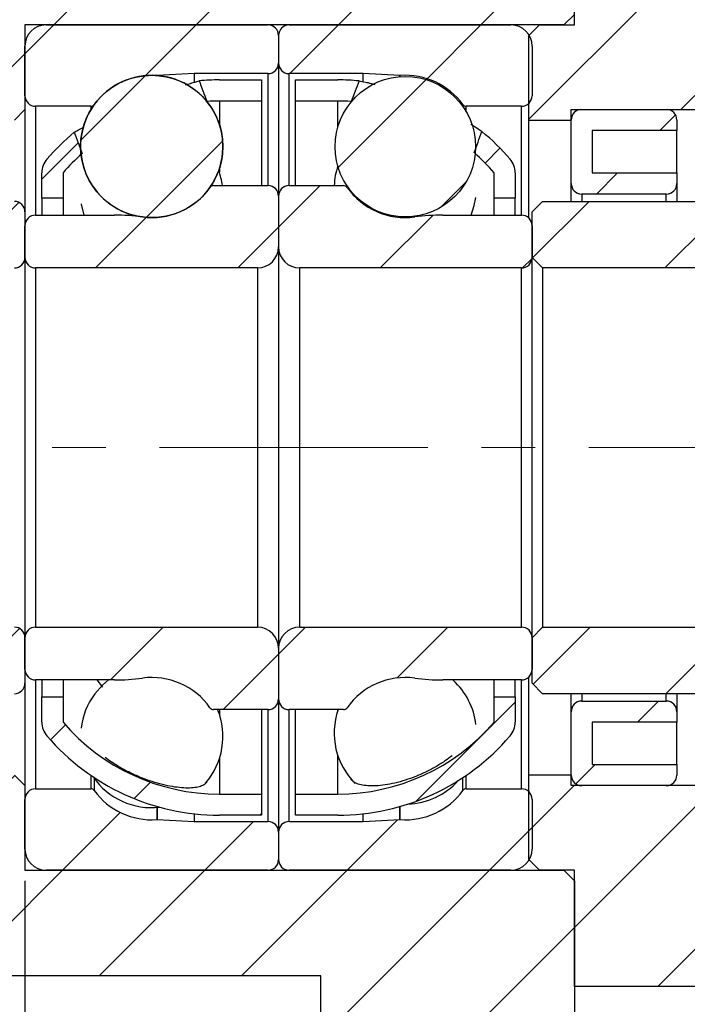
# Model space of a CAD drawing. Header units: millimetres. Extents: x 34 to 537, y 56 to 296.
# Tile 3 of 9: x 78 to 110, y 107 to 154. Entities that reach past the tile are written whole.
import ezdxf

# ---------------------------------------------------------------- set-up
doc = ezdxf.new("R2010")
doc.units = ezdxf.units.MM
doc.header["$LTSCALE"] = 1.5
doc.linetypes.add('CENTERX2', pattern=[20.319999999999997, 12.7, -2.54, 2.54, -2.54])
doc.layers.add('FORMAT', color=7, linetype='Continuous')
doc.styles.add('SLDTEXTSTYLE0', font='GOTHIC.TTF', dxfattribs={"width": 0.913})
doc.dimstyles.new('SLDDIMSTYLE1', dxfattribs={"dimtxt": 5.25, "dimasz": 3.75, "dimexe": 0, "dimexo": 0.0625, "dimgap": 1.3125, "dimtad": 1, "dimrnd": 1e-09, "dimzin": 12, "dimdsep": 46, "dimtxsty": 'SLDTEXTSTYLE0', "dimsah": 1, "dimcen": 0.09, "dimadec": 0, "dimazin": 3, "dimtfac": 1, "dimtofl": 0, "dimtmove": 0, "dimatfit": 3, "dimfxl": 1, "dimfrac": 2, "dimtolj": 1, "dimtzin": 12, "dimarcsym": 0})
doc.dimstyles.new('SLDDIMSTYLE2', dxfattribs={"dimtxt": 5.25, "dimasz": 3.75, "dimexe": 0, "dimexo": 0.0625, "dimgap": 1.3125, "dimtad": 1, "dimrnd": 1e-09, "dimzin": 12, "dimdsep": 46, "dimtxsty": 'SLDTEXTSTYLE0', "dimsah": 1, "dimcen": 0.09, "dimadec": 0, "dimazin": 3, "dimtfac": 1, "dimtmove": 0, "dimatfit": 0, "dimfxl": 1, "dimfrac": 2, "dimtolj": 1, "dimtzin": 12, "dimarcsym": 0})
pattern_1 = [(45, (0, 0), (-3.367596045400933, 3.367596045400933), [])]

# ---------------------------------------------------------------- blocks, each defined once
blk = doc.blocks.new('_D_5')
at = {"layer": 'FORMAT', "color": 7}
for p, q in [((114.3565610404, 173.311059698), (114.3565610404, 193.35935886)), ((125.3565610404, 149.311059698), (125.3565610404, 193.35935886)), ((114.3565610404, 191.85935886), (106.1065610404, 191.85935886)), ((114.3565610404, 191.85935886), (125.3565610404, 191.85935886)), ((125.3565610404, 191.85935886), (133.6065610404, 191.85935886))]:
    blk.add_line(p, q, dxfattribs=at)
for centre, radius, start, end in [((124.660155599, 196.0265463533), 9.3181145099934, 153.4349488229, 206.5650511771), ((115.7497392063, 196.0265463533), 9.318114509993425, 333.4349488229, 26.5650511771)]:
    blk.add_arc(centre, radius, start, end, dxfattribs=at)
for points in [[(114.3565610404, 191.85935886), (110.6065610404, 192.23435886), (110.6065610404, 191.48435886)], [(125.3565610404, 191.85935886), (129.1065610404, 191.48435886), (129.1065610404, 192.23435886)]]:
    blk.add_solid(points, dxfattribs=at)
at = {"layer": 'FORMAT', "color": 7, "insert": (116.3257806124, 198.5654132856), "char_height": 5.25, "attachment_point": 1, "style": 'SLDTEXTSTYLE0'}
blk.add_mtext('11', dxfattribs=at)
blk = doc.blocks.new('_D_9')
at = {"layer": 'FORMAT', "color": 7}
for p, q in [((125.3565610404, 118.311059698), (125.3565610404, 82.1637122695)), ((78.3565610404, 113.311059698), (78.3565610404, 82.1637122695)), ((125.3565610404, 83.6637122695), (78.3565610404, 83.6637122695))]:
    blk.add_line(p, q, dxfattribs=at)
for points in [[(78.3565610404, 83.6637122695), (82.1065610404, 83.2887122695), (82.1065610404, 84.0387122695)], [(125.3565610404, 83.6637122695), (121.6065610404, 84.0387122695), (121.6065610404, 83.2887122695)]]:
    blk.add_solid(points, dxfattribs=at)
at = {"layer": 'FORMAT', "color": 7, "insert": (97.3869189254, 90.3697666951), "char_height": 5.25, "attachment_point": 1, "style": 'SLDTEXTSTYLE0'}
blk.add_mtext('47', dxfattribs=at)
blk = doc.blocks.new('_D_10')
at = {"layer": 'FORMAT', "color": 7}
for p, q in [((78.3565610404, 112.311059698), (78.3565610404, 82.1637122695)), ((69.3565610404, 107.811059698), (69.3565610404, 82.1637122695)), ((69.3565610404, 83.6637122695), (61.1065610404, 83.6637122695)), ((78.3565610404, 83.6637122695), (69.3565610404, 83.6637122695)), ((78.3565610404, 83.6637122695), (86.6065610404, 83.6637122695))]:
    blk.add_line(p, q, dxfattribs=at)
for points in [[(69.3565610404, 83.6637122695), (65.6065610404, 84.0387122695), (65.6065610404, 83.2887122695)], [(78.3565610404, 83.6637122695), (82.1065610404, 83.2887122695), (82.1065610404, 84.0387122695)]]:
    blk.add_solid(points, dxfattribs=at)
at = {"layer": 'FORMAT', "color": 7, "insert": (71.5018400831, 90.3697666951), "char_height": 5.25, "attachment_point": 1, "style": 'SLDTEXTSTYLE0'}
blk.add_mtext('9', dxfattribs=at)

msp = doc.modelspace()

# ---------------------------------------------------------------- hatches: boundary and pattern name
at = {"linetype": 'Continuous', "lineweight": 18}
h = msp.add_hatch(dxfattribs=at)
h.set_pattern_fill('ANSI31', scale=1.5, style=0)
h.set_pattern_definition(pattern_1)
h.paths.add_polyline_path([(69.3565610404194, 150.8110596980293), (70.35656104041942, 149.8110596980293), (76.3565610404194, 149.8110596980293), (76.3565610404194, 149.3110596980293), (77.85656104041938, 149.3110596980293), (78.3565610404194, 149.8110596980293), (78.3565610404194, 153.8110596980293), (103.8565610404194, 153.8110596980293), (104.3565610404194, 154.3110596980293), (104.3565610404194, 161.0110596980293), (103.8565610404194, 161.5110596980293), (92.8565610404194, 161.5110596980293), (92.3565610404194, 161.0110596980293), (92.3565610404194, 158.8110596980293), (69.85656104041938, 158.8110596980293), (69.3565610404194, 158.3110596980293)], flags=0)
h = msp.add_hatch(dxfattribs=at)
h.set_pattern_fill('ANSI31', scale=1.5, style=0)
h.set_pattern_definition(pattern_1)
h.paths.add_polyline_path([(104.3565610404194, 159.3110596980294), (104.3565610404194, 153.8110596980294), (102.7065610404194, 153.8110596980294), (102.2065610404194, 153.3110596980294), (102.2065610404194, 149.3110596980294), (104.2065610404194, 149.3110596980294), (104.2065610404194, 149.8110596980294), (114.3565610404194, 149.8110596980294), (114.3565610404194, 159.3110596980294)], flags=0)
h = msp.add_hatch(dxfattribs=at)
h.set_pattern_fill('ANSI31', scale=1.5, style=0)
h.set_pattern_definition(pattern_1)
edge = h.paths.add_edge_path(flags=0)
edge.add_arc((89.8565610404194, 153.3110596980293), 0.5000000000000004, 0, 89.99999999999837)
edge.add_line((89.85656104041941, 153.8110596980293), (79.3565610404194, 153.8110596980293))
edge.add_arc((79.35656104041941, 152.8110596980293), 0.9999999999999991, 90.00000000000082, 180)
edge.add_line((78.3565610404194, 152.8110596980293), (78.3565610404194, 150.4610596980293))
edge.add_arc((78.8565610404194, 150.4610596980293), 0.5000000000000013, 180, 270.0000000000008)
edge.add_line((78.8565610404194, 149.9610596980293), (81.47263034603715, 149.9610596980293))
edge.add_arc((81.47263034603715, 150.1610596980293), 0.2000000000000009, 270.0000000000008, 323.9389098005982)
edge.add_arc((84.3565610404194, 148.0610596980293), 3.367499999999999, 85.95947261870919, 143.938909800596, ccw=False)
edge.add_arc((84.60793447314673, 151.6196925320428), 0.2000000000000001, 265.9594726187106, 272.9999999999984)
edge.add_line((84.61840166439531, 151.4199666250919), (86.35656104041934, 151.5110596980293))
edge.add_line((86.35656104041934, 151.5110596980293), (89.85656104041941, 151.5110596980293))
edge.add_arc((89.8565610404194, 152.0110596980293), 0.5000000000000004, 270.0000000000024, 360.0000000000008)
edge.add_line((90.3565610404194, 152.0110596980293), (90.3565610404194, 153.3110596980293))
h = msp.add_hatch(dxfattribs=at)
h.set_pattern_fill('ANSI31', scale=1.5, style=0)
h.set_pattern_definition(pattern_1)
edge = h.paths.add_edge_path(flags=0)
edge.add_arc((90.8565610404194, 153.3110596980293), 0.5000000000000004, 90.00000000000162, 180)
edge.add_line((90.3565610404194, 153.3110596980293), (90.3565610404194, 152.0110596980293))
edge.add_arc((90.8565610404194, 152.0110596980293), 0.5000000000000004, 180, 269.9999999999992)
edge.add_line((90.85656104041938, 151.5110596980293), (94.35656104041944, 151.5110596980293))
edge.add_line((94.35656104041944, 151.5110596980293), (96.09472041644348, 151.4199666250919))
edge.add_arc((96.10518760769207, 151.6196925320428), 0.2000000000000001, 266.9999999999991, 274.0405273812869)
edge.add_arc((96.35656104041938, 148.0610596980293), 3.367499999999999, 36.061090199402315, 94.04052738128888, ccw=False)
edge.add_arc((99.24049173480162, 150.1610596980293), 0.2000000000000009, 216.0610901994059, 270.0000000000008)
edge.add_line((99.24049173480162, 149.9610596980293), (101.8565610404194, 149.9610596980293))
edge.add_arc((101.8565610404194, 150.4610596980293), 0.5000000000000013, 270.0000000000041, 360.0000000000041)
edge.add_line((102.3565610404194, 150.4610596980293), (102.3565610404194, 152.8110596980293))
edge.add_arc((101.3565610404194, 152.8110596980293), 0.9999999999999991, 0, 90)
edge.add_line((101.3565610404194, 153.8110596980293), (90.85656104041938, 153.8110596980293))
h = msp.add_hatch(dxfattribs=at)
h.set_pattern_fill('ANSI31', scale=1.5, style=0)
h.set_pattern_definition(pattern_1)
edge = h.paths.add_edge_path(flags=0)
edge.add_line((87.5565610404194, 150.2110596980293), (89.55656104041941, 150.2110596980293))
edge.add_line((89.55656104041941, 150.2110596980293), (89.5565610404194, 151.2110596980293))
edge.add_line((89.5565610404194, 151.2110596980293), (87.5565610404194, 151.2110596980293))
edge.add_arc((87.5565610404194, 140.4581185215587), 10.7529411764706, 90, 95.04630767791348)
edge.add_ellipse((89.68441772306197, 133.8110596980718), major_axis=(-1399.395198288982, 3742.851107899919), ratio=0.0008008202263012, start_angle=348.8890236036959, end_angle=349.5414577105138, ccw=False)
edge.add_arc((87.5565610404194, 140.4581185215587), 9.7529411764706, 89.9999999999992, 93.41555867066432, ccw=False)
h = msp.add_hatch(dxfattribs=at)
h.set_pattern_fill('ANSI31', scale=1.5, style=0)
h.set_pattern_definition(pattern_1)
edge = h.paths.add_edge_path(flags=0)
edge.add_arc((84.35656104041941, 148.061054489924), 3.367477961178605, 0, 360)
h = msp.add_hatch(dxfattribs=at)
h.set_pattern_fill('ANSI31', scale=1.5, style=0)
h.set_pattern_definition(pattern_1)
edge = h.paths.add_edge_path(flags=0)
edge.add_line((91.15656104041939, 150.2110596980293), (93.15656104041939, 150.2110596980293))
edge.add_arc((93.15656104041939, 140.4581185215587), 9.7529411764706, 86.23655252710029, 89.9999999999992, ccw=False)
edge.add_ellipse((91.0287043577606, 133.8110596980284), major_axis=(31.58271574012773, 84.41110009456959), ratio=0.0355058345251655, start_angle=10.257479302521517, end_angle=10.921275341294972, ccw=False)
edge.add_arc((93.15656104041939, 140.4581185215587), 10.7529411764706, 84.60056115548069, 90)
edge.add_line((93.15656104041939, 151.2110596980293), (91.15656104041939, 151.2110596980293))
edge.add_line((91.15656104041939, 151.2110596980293), (91.15656104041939, 150.2110596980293))
h = msp.add_hatch(dxfattribs=at)
h.set_pattern_fill('ANSI31', scale=1.5, style=0)
h.set_pattern_definition(pattern_1)
edge = h.paths.add_edge_path(flags=0)
edge.add_arc((96.35656104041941, 148.0508181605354), 3.323894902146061, 0, 360)
h = msp.add_hatch(dxfattribs=at)
h.set_pattern_fill('ANSI31', scale=1.5, style=0)
h.set_pattern_definition(pattern_1)
edge = h.paths.add_edge_path(flags=0)
edge.add_arc((87.5565610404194, 140.4581185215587), 10.7529411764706, 129.6911636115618, 139.3537263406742)
edge.add_arc((80.1565610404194, 146.8110596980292), 1.000000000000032, 139.3537263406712, 180)
edge.add_line((79.15656104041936, 146.8110596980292), (79.1565610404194, 145.6110596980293))
edge.add_line((79.1565610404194, 145.6110596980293), (80.1565610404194, 145.6110596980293))
edge.add_line((80.1565610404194, 145.6110596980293), (80.1565610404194, 146.8110596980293))
edge.add_arc((87.5565610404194, 140.4581185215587), 9.7529411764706, 131.7492694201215, 139.3537263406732, ccw=False)
edge.add_ellipse((89.68441772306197, 133.8110596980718), major_axis=(-1399.395198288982, 3742.851107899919), ratio=0.0008008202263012, start_angle=10.583192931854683, end_angle=11.2678735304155, ccw=False)
h = msp.add_hatch(dxfattribs=at)
h.set_pattern_fill('ANSI31', scale=1.5, style=0)
h.set_pattern_definition(pattern_1)
edge = h.paths.add_edge_path(flags=0)
edge.add_line((109.2065610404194, 146.8110596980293), (105.2065610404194, 146.8110596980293))
edge.add_line((105.2065610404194, 146.8110596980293), (105.2065610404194, 148.8110596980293))
edge.add_line((105.2065610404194, 148.8110596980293), (109.2065610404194, 148.8110596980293))
edge.add_line((109.2065610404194, 148.8110596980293), (109.2065610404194, 149.3110596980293))
edge.add_arc((108.7065610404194, 149.3110596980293), 0.5, 0, 90)
edge.add_line((108.7065610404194, 149.8110596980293), (104.7065610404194, 149.8110596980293))
edge.add_arc((104.7065610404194, 149.3110596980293), 0.5, 90, 180)
edge.add_line((104.2065610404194, 149.3110596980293), (104.2065610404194, 146.3110596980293))
edge.add_arc((104.7065610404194, 146.3110596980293), 0.5, 180, 270.0000000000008)
edge.add_line((104.7065610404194, 145.8110596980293), (108.7065610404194, 145.8110596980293))
edge.add_arc((108.7065610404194, 146.3110596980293), 0.5, 270.0000000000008, 360.0000000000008)
edge.add_line((109.2065610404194, 146.3110596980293), (109.2065610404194, 146.8110596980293))
h = msp.add_hatch(dxfattribs=at)
h.set_pattern_fill('ANSI31', scale=1.5, style=0)
h.set_pattern_definition(pattern_1)
edge = h.paths.add_edge_path(flags=0)
edge.add_arc((93.15656104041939, 140.4581185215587), 10.7529411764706, 40.64627365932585, 50.61531309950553)
edge.add_ellipse((91.0287043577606, 133.8110596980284), major_axis=(31.58271574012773, 84.41110009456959), ratio=0.0355058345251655, start_angle=348.9211560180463, end_angle=349.61731675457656, ccw=False)
edge.add_arc((93.15656104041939, 140.4581185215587), 9.7529411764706, 40.646273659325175, 48.55001176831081, ccw=False)
edge.add_line((100.5565610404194, 146.8110596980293), (100.5565610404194, 145.6110596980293))
edge.add_line((100.5565610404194, 145.6110596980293), (101.5565610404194, 145.6110596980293))
edge.add_line((101.5565610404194, 145.6110596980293), (101.5565610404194, 146.8110596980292))
edge.add_arc((100.5565610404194, 146.8110596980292), 1.000000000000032, 0, 40.64627365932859)
h = msp.add_hatch(dxfattribs=at)
h.set_pattern_fill('ANSI31', scale=1.5, style=0)
h.set_pattern_definition(pattern_1)
edge = h.paths.add_edge_path(flags=0)
edge.add_arc((78.8565610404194, 142.8110596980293), 0.5, 180, 270.0000000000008)
edge.add_line((78.8565610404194, 142.3110596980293), (89.3565610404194, 142.3110596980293))
edge.add_arc((89.35656104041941, 143.3110596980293), 1.000000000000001, 270, 360.0000000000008)
edge.add_line((90.3565610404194, 143.3110596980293), (90.3565610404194, 145.7110596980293))
edge.add_arc((89.8565610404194, 145.7110596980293), 0.5000000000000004, 0, 90)
edge.add_line((89.8565610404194, 146.2110596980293), (87.27624531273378, 146.2110596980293))
edge.add_arc((87.27624531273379, 146.0110596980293), 0.2000000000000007, 90.00000000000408, 144.9261283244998)
edge.add_arc((84.3565610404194, 148.0610596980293), 3.367500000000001, 262.3976107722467, 324.9261283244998, ccw=False)
edge.add_arc((82.58807121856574, 134.8110596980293), 9.999999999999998, 82.39761077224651, 90)
edge.add_line((82.58807121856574, 144.8110596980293), (78.8565610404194, 144.8110596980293))
edge.add_arc((78.85656104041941, 144.3110596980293), 0.5000000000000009, 90.00000000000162, 180)
edge.add_line((78.35656104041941, 144.3110596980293), (78.3565610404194, 142.8110596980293))
h = msp.add_hatch(dxfattribs=at)
h.set_pattern_fill('ANSI31', scale=1.5, style=0)
h.set_pattern_definition(pattern_1)
edge = h.paths.add_edge_path(flags=0)
edge.add_arc((101.8565610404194, 142.8110596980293), 0.5, 270.0000000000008, 360.0000000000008)
edge.add_line((102.3565610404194, 142.8110596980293), (102.3565610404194, 144.3110596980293))
edge.add_arc((101.8565610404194, 144.3110596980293), 0.5000000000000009, 0, 90)
edge.add_line((101.8565610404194, 144.8110596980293), (98.12505086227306, 144.8110596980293))
edge.add_arc((98.12505086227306, 134.8110596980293), 9.999999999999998, 90, 97.6023892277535)
edge.add_arc((96.35656104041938, 148.0610596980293), 3.367500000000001, 215.0738716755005, 277.6023892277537, ccw=False)
edge.add_arc((93.43687676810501, 146.0110596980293), 0.2000000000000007, 35.0738716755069, 90)
edge.add_line((93.43687676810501, 146.2110596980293), (90.8565610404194, 146.2110596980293))
edge.add_arc((90.8565610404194, 145.7110596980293), 0.5000000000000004, 90, 180)
edge.add_line((90.3565610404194, 145.7110596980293), (90.3565610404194, 143.3110596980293))
edge.add_arc((91.3565610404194, 143.3110596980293), 1.000000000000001, 179.9999999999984, 270.0000000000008)
edge.add_line((91.3565610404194, 142.3110596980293), (101.8565610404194, 142.3110596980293))
h = msp.add_hatch(dxfattribs=at)
h.set_pattern_fill('ANSI31', scale=1.5, style=0)
h.set_pattern_definition(pattern_1)
edge = h.paths.add_edge_path(flags=0)
edge.add_line((68.35656104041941, 144.9610596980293), (68.35656104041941, 142.8110596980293))
edge.add_line((68.35656104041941, 142.8110596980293), (68.8565610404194, 142.3110596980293))
edge.add_line((68.8565610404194, 142.3110596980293), (77.85656104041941, 142.3110596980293))
edge.add_arc((77.85656104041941, 142.8110596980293), 0.5, 270.0000000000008, 360.0000000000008)
edge.add_line((78.3565610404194, 142.8110596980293), (78.3565610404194, 144.9610596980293))
edge.add_arc((77.85656104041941, 144.9610596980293), 0.5, 0, 90)
edge.add_line((77.85656104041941, 145.4610596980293), (68.85656104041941, 145.4610596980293))
edge.add_line((68.85656104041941, 145.4610596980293), (68.35656104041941, 144.9610596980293))
h = msp.add_hatch(dxfattribs=at)
h.set_pattern_fill('ANSI31', scale=1.5, style=0)
h.set_pattern_definition(pattern_1)
edge = h.paths.add_edge_path(flags=0)
edge.add_line((102.3565610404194, 144.9610596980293), (102.3565610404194, 142.8110596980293))
edge.add_line((102.3565610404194, 142.8110596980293), (102.8565610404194, 142.3110596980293))
edge.add_line((102.8565610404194, 142.3110596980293), (111.8565610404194, 142.3110596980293))
edge.add_arc((111.8565610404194, 142.8110596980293), 0.5, 270.0000000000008, 360.0000000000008)
edge.add_line((112.3565610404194, 142.8110596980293), (112.3565610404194, 144.9610596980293))
edge.add_arc((111.8565610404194, 144.9610596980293), 0.5, 0, 90)
edge.add_line((111.8565610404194, 145.4610596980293), (102.8565610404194, 145.4610596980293))
edge.add_line((102.8565610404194, 145.4610596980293), (102.3565610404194, 144.9610596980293))
h = msp.add_hatch(dxfattribs=at)
h.set_pattern_fill('ANSI31', scale=1.5, style=0)
h.set_pattern_definition(pattern_1)
edge = h.paths.add_edge_path(flags=0)
edge.add_line((77.85656104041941, 125.3110596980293), (68.85656104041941, 125.3110596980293))
edge.add_line((68.85656104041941, 125.3110596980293), (68.35656104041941, 124.8110596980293))
edge.add_line((68.35656104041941, 124.8110596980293), (68.35656104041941, 122.6610596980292))
edge.add_line((68.35656104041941, 122.6610596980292), (68.85656104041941, 122.1610596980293))
edge.add_line((68.85656104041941, 122.1610596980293), (77.85656104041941, 122.1610596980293))
edge.add_arc((77.85656104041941, 122.6610596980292), 0.5, 270.0000000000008, 360.0000000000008)
edge.add_line((78.35656104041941, 122.6610596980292), (78.35656104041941, 124.8110596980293))
edge.add_arc((77.85656104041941, 124.8110596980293), 0.5, 0, 90)
h = msp.add_hatch(dxfattribs=at)
h.set_pattern_fill('ANSI31', scale=1.5, style=0)
h.set_pattern_definition(pattern_1)
edge = h.paths.add_edge_path(flags=0)
edge.add_arc((78.85656104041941, 124.8110596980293), 0.5, 90, 180)
edge.add_line((78.35656104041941, 124.8110596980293), (78.35656104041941, 123.3110596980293))
edge.add_arc((78.85656104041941, 123.3110596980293), 0.5000000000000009, 180, 270.0000000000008)
edge.add_line((78.85656104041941, 122.8110596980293), (82.58807121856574, 122.8110596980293))
edge.add_arc((82.58807121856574, 132.8110596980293), 9.999999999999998, 270.0000000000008, 277.6023892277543)
edge.add_arc((84.35656104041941, 119.5610596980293), 3.367500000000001, 35.073871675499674, 97.60238922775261, ccw=False)
edge.add_arc((87.27624531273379, 121.6110596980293), 0.2000000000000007, 215.0738716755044, 270.0000000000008)
edge.add_line((87.27624531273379, 121.4110596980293), (89.85656104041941, 121.4110596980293))
edge.add_arc((89.85656104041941, 121.9110596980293), 0.5000000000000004, 270.0000000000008, 360.0000000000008)
edge.add_line((90.3565610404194, 121.9110596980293), (90.35656104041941, 124.3110596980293))
edge.add_arc((89.35656104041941, 124.3110596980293), 1.000000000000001, 8.142e-13, 90)
edge.add_line((89.35656104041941, 125.3110596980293), (78.85656104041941, 125.3110596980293))
h = msp.add_hatch(dxfattribs=at)
h.set_pattern_fill('ANSI31', scale=1.5, style=0)
h.set_pattern_definition(pattern_1)
edge = h.paths.add_edge_path(flags=0)
edge.add_arc((101.8565610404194, 124.8110596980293), 0.5, 0, 90)
edge.add_line((101.8565610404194, 125.3110596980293), (91.35656104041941, 125.3110596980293))
edge.add_arc((91.35656104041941, 124.3110596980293), 1.000000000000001, 90, 180)
edge.add_line((90.3565610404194, 124.3110596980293), (90.3565610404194, 121.9110596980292))
edge.add_arc((90.85656104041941, 121.9110596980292), 0.5000000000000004, 180, 270.0000000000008)
edge.add_line((90.85656104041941, 121.4110596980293), (93.43687676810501, 121.4110596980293))
edge.add_arc((93.43687676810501, 121.6110596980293), 0.2000000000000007, 270.0000000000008, 324.9261283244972)
edge.add_arc((96.35656104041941, 119.5610596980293), 3.367500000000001, 82.39761077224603, 144.9261283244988, ccw=False)
edge.add_arc((98.12505086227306, 132.8110596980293), 9.999999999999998, 262.3976107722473, 270.0000000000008)
edge.add_line((98.12505086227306, 122.8110596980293), (101.8565610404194, 122.8110596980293))
edge.add_arc((101.8565610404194, 123.3110596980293), 0.5000000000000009, 270.0000000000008, 360.0000000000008)
edge.add_line((102.3565610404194, 123.3110596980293), (102.3565610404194, 124.8110596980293))
h = msp.add_hatch(dxfattribs=at)
h.set_pattern_fill('ANSI31', scale=1.5, style=0)
h.set_pattern_definition(pattern_1)
edge = h.paths.add_edge_path(flags=0)
edge.add_line((111.8565610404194, 125.3110596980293), (102.8565610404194, 125.3110596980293))
edge.add_line((102.8565610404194, 125.3110596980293), (102.3565610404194, 124.8110596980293))
edge.add_line((102.3565610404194, 124.8110596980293), (102.3565610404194, 122.6610596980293))
edge.add_line((102.3565610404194, 122.6610596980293), (102.8565610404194, 122.1610596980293))
edge.add_line((102.8565610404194, 122.1610596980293), (111.8565610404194, 122.1610596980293))
edge.add_arc((111.8565610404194, 122.6610596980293), 0.5, 270.0000000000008, 360.0000000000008)
edge.add_line((112.3565610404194, 122.6610596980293), (112.3565610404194, 124.8110596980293))
edge.add_arc((111.8565610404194, 124.8110596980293), 0.5, 0, 90)
h = msp.add_hatch(dxfattribs=at)
h.set_pattern_fill('ANSI31', scale=1.5, style=0)
h.set_pattern_definition(pattern_1)
edge = h.paths.add_edge_path(flags=0)
edge.add_line((89.55656104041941, 117.4110596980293), (87.55656104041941, 117.4110596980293))
edge.add_arc((87.55656104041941, 127.1640008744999), 9.7529411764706, 220.6462736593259, 270, ccw=False)
edge.add_line((80.1565610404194, 120.8110596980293), (80.1565610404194, 122.0110596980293))
edge.add_line((80.1565610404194, 122.0110596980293), (79.1565610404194, 122.0110596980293))
edge.add_line((79.1565610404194, 122.0110596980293), (79.15656104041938, 120.8110596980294))
edge.add_arc((80.1565610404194, 120.8110596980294), 1.000000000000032, 180, 220.6462736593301)
edge.add_arc((87.55656104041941, 127.1640008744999), 10.7529411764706, 220.6462736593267, 270.0000000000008)
edge.add_line((87.55656104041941, 116.4110596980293), (89.55656104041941, 116.4110596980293))
edge.add_line((89.55656104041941, 116.4110596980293), (89.55656104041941, 117.4110596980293))
h = msp.add_hatch(dxfattribs=at)
h.set_pattern_fill('ANSI31', scale=1.5, style=0)
h.set_pattern_definition(pattern_1)
edge = h.paths.add_edge_path(flags=0)
edge.add_line((93.1565610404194, 117.4110596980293), (91.15656104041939, 117.4110596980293))
edge.add_line((91.15656104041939, 117.4110596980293), (91.1565610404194, 116.4110596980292))
edge.add_line((91.1565610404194, 116.4110596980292), (93.1565610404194, 116.4110596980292))
edge.add_arc((93.1565610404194, 127.1640008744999), 10.7529411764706, 270.0000000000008, 319.3537263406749)
edge.add_arc((100.5565610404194, 120.8110596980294), 1.000000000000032, 319.3537263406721, 360.0000000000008)
edge.add_line((101.5565610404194, 120.8110596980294), (101.5565610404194, 122.0110596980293))
edge.add_line((101.5565610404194, 122.0110596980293), (100.5565610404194, 122.0110596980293))
edge.add_line((100.5565610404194, 122.0110596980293), (100.5565610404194, 120.8110596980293))
edge.add_arc((93.1565610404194, 127.1640008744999), 9.7529411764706, 270, 319.353726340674, ccw=False)
h = msp.add_hatch(dxfattribs=at)
h.set_pattern_fill('ANSI31', scale=1.5, style=0)
h.set_pattern_definition(pattern_1)
edge = h.paths.add_edge_path(flags=0)
edge.add_line((105.2065610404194, 120.8110596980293), (109.2065610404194, 120.8110596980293))
edge.add_line((109.2065610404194, 120.8110596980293), (109.2065610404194, 121.3110596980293))
edge.add_arc((108.7065610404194, 121.3110596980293), 0.5, 0, 90)
edge.add_line((108.7065610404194, 121.8110596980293), (104.7065610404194, 121.8110596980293))
edge.add_arc((104.7065610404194, 121.3110596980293), 0.5, 90, 179.9999999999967)
edge.add_line((104.2065610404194, 121.3110596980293), (104.2065610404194, 118.3110596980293))
edge.add_arc((104.7065610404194, 118.3110596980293), 0.5, 180, 270.0000000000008)
edge.add_line((104.7065610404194, 117.8110596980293), (108.7065610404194, 117.8110596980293))
edge.add_arc((108.7065610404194, 118.3110596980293), 0.5, 270.0000000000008, 360.0000000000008)
edge.add_line((109.2065610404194, 118.3110596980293), (109.2065610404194, 118.8110596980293))
edge.add_line((109.2065610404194, 118.8110596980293), (105.2065610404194, 118.8110596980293))
edge.add_line((105.2065610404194, 118.8110596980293), (105.2065610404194, 120.8110596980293))
h = msp.add_hatch(dxfattribs=at)
h.set_pattern_fill('ANSI31', scale=1.5, style=0)
h.set_pattern_definition(pattern_1)
h.paths.add_polyline_path([(76.3565610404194, 118.3110596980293), (76.3565610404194, 117.8110596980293), (70.35656104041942, 117.8110596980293), (69.35656104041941, 116.8110596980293), (69.35656104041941, 109.3110596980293), (69.8565610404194, 108.8110596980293), (92.35656104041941, 108.8110596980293), (92.35656104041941, 106.6110596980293), (92.85656104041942, 106.1110596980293), (103.8565610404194, 106.1110596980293), (104.3565610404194, 106.6110596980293), (104.3565610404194, 113.3110596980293), (103.8565610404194, 113.8110596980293), (78.35656104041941, 113.8110596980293), (78.35656104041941, 117.8110596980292), (77.8565610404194, 118.3110596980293)], flags=0)
h = msp.add_hatch(dxfattribs=at)
h.set_pattern_fill('ANSI31', scale=1.5, style=0)
h.set_pattern_definition(pattern_1)
h.paths.add_polyline_path([(104.3565610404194, 113.8110596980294), (104.3565610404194, 108.3110596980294), (114.3565610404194, 108.3110596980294), (114.3565610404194, 117.8110596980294), (104.2065610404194, 117.8110596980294), (104.2065610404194, 118.3110596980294), (102.2065610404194, 118.3110596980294), (102.2065610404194, 114.3110596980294), (102.7065610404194, 113.8110596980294)], flags=0)
h = msp.add_hatch(dxfattribs=at)
h.set_pattern_fill('ANSI31', scale=1.5, style=0)
h.set_pattern_definition(pattern_1)
edge = h.paths.add_edge_path(flags=0)
edge.add_arc((89.85656104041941, 114.3110596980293), 0.5000000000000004, 270.0000000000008, 360.0000000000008)
edge.add_line((90.35656104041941, 114.3110596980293), (90.35656104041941, 115.6110596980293))
edge.add_arc((89.85656104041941, 115.6110596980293), 0.5000000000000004, 0, 90)
edge.add_line((89.85656104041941, 116.1110596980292), (86.35656104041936, 116.1110596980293))
edge.add_line((86.35656104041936, 116.1110596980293), (84.61840166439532, 116.2021527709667))
edge.add_arc((84.60793447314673, 116.0024268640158), 0.2000000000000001, 86.99999999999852, 94.04052738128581)
edge.add_arc((84.35656104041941, 119.5610596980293), 3.367499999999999, 216.0610901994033, 274.04052738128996, ccw=False)
edge.add_arc((81.47263034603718, 117.4610596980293), 0.2000000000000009, 36.06109019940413, 90)
edge.add_line((81.47263034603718, 117.6610596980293), (78.85656104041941, 117.6610596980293))
edge.add_arc((78.85656104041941, 117.1610596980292), 0.5000000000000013, 90, 180)
edge.add_line((78.35656104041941, 117.1610596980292), (78.35656104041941, 114.8110596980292))
edge.add_arc((79.35656104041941, 114.8110596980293), 0.9999999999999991, 180.0000000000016, 270.0000000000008)
edge.add_line((79.35656104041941, 113.8110596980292), (89.85656104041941, 113.8110596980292))
h = msp.add_hatch(dxfattribs=at)
h.set_pattern_fill('ANSI31', scale=1.5, style=0)
h.set_pattern_definition(pattern_1)
edge = h.paths.add_edge_path(flags=0)
edge.add_arc((90.85656104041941, 114.3110596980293), 0.5000000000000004, 180, 269.9999999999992)
edge.add_line((90.8565610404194, 113.8110596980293), (101.3565610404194, 113.8110596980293))
edge.add_arc((101.3565610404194, 114.8110596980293), 0.9999999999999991, 270.0000000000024, 360.0000000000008)
edge.add_line((102.3565610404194, 114.8110596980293), (102.3565610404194, 117.1610596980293))
edge.add_arc((101.8565610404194, 117.1610596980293), 0.5000000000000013, 0, 90)
edge.add_line((101.8565610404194, 117.6610596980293), (99.24049173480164, 117.6610596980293))
edge.add_arc((99.24049173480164, 117.4610596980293), 0.2000000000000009, 90, 143.9389098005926)
edge.add_arc((96.35656104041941, 119.5610596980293), 3.367499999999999, 265.9594726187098, 323.9389098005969, ccw=False)
edge.add_arc((96.10518760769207, 116.0024268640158), 0.2000000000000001, 85.9594726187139, 93.0000000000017)
edge.add_line((96.09472041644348, 116.2021527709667), (94.35656104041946, 116.1110596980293))
edge.add_line((94.35656104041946, 116.1110596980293), (90.8565610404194, 116.1110596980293))
edge.add_arc((90.85656104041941, 115.6110596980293), 0.5000000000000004, 90.00000000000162, 180)
edge.add_line((90.3565610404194, 115.6110596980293), (90.3565610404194, 114.3110596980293))

# ---------------------------------------------------------------- linework, layer by layer
at = {"color": 7, "linetype": 'Continuous', "lineweight": 25}
for p, q in [((104.3565610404, 153.811059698), (104.3565610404, 159.311059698)), ((103.8565610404, 153.811059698), (104.3565610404, 154.311059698)), ((103.8565610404, 153.811059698), (78.3565610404, 153.811059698)), ((78.3565610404, 153.811059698), (78.3565610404, 149.811059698)), ((79.3565610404, 153.811059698), (89.8565610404, 153.811059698)), ((90.8565610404, 153.811059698), (101.3565610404, 153.811059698)), ((102.7065610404, 153.811059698), (102.2065610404, 153.311059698)), ((102.7065610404, 153.811059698), (104.3565610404, 153.811059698)), ((90.3565610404, 153.311059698), (90.3565610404, 152.011059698)), ((102.2065610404, 149.311059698), (102.2065610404, 153.311059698)), ((78.3565610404, 150.461059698), (78.3565610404, 152.811059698)), ((102.3565610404, 152.811059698), (102.3565610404, 150.461059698)), ((90.3565610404, 152.011059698), (90.3565610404, 145.711059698)), ((86.3565610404, 151.511059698), (84.6184016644, 151.4199666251)), ((86.3565610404, 151.511059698), (86.3565610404, 151.1386792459)), ((89.8565610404, 151.511059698), (86.3565610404, 151.511059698)), ((94.3565610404, 151.511059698), (90.8565610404, 151.511059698)), ((94.3565610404, 151.1507610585), (94.3565610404, 151.511059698)), ((96.0947204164, 151.4199666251), (94.3565610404, 151.511059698)), ((87.5565610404, 151.211059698), (89.5565610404, 151.211059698)), ((89.5565610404, 151.211059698), (89.5565610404, 150.211059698)), ((91.1565610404, 151.211059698), (93.1565610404, 151.211059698)), ((91.1565610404, 150.211059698), (91.1565610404, 151.211059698)), ((89.5565610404, 150.211059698), (87.5565610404, 150.211059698)), ((89.5565610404, 150.211059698), (89.5565610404, 146.211059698)), ((93.1565610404, 150.211059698), (91.1565610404, 150.211059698)), ((91.1565610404, 146.211059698), (91.1565610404, 150.211059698)), ((77.8565610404, 149.311059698), (78.3565610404, 149.811059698)), ((78.3565610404, 149.811059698), (78.3565610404, 144.961059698)), ((81.472630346, 149.961059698), (78.8565610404, 149.961059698)), ((81.634310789, 150.0433283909), (81.4539714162, 149.7684003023)), ((101.8565610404, 149.961059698), (99.2404917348, 149.961059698)), ((104.2065610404, 149.811059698), (114.3565610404, 149.811059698)), ((104.2065610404, 149.311059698), (104.2065610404, 149.811059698)), ((104.7065610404, 149.811059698), (108.7065610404, 149.811059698)), ((102.2065610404, 149.311059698), (104.2065610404, 149.311059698)), ((102.2065610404, 144.6681311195), (102.2065610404, 149.311059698)), ((104.2065610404, 146.311059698), (104.2065610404, 149.311059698)), ((109.2065610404, 149.311059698), (109.2065610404, 148.811059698)), ((109.2065610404, 148.811059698), (105.2065610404, 148.811059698)), ((105.2065610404, 148.811059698), (105.2065610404, 146.811059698)), ((109.2065610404, 146.811059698), (109.2065610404, 148.811059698)), ((79.1565610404, 145.611059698), (79.1565610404, 146.811059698)), ((80.1565610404, 146.811059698), (80.1565610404, 145.611059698)), ((100.5565610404, 145.611059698), (100.5565610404, 146.811059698)), ((101.5565610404, 146.811059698), (101.5565610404, 145.611059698)), ((105.2065610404, 146.811059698), (109.2065610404, 146.811059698)), ((109.2065610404, 146.811059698), (109.2065610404, 146.311059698)), ((87.2762453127, 146.211059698), (89.8565610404, 146.211059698)), ((90.8565610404, 146.211059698), (93.4368767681, 146.211059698)), ((104.2065610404, 145.461059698), (104.2065610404, 146.311059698)), ((109.2065610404, 146.311059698), (109.2065610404, 145.461059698)), ((80.1565610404, 145.611059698), (79.1565610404, 145.611059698)), ((79.1565610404, 145.611059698), (79.1565610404, 144.811059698)), ((80.1565610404, 145.611059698), (80.1565610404, 144.811059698)), ((90.3565610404, 145.711059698), (90.3565610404, 143.311059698)), ((101.5565610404, 145.611059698), (100.5565610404, 145.611059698)), ((100.5565610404, 144.811059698), (100.5565610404, 145.611059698)), ((101.5565610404, 144.811059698), (101.5565610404, 145.611059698)), ((102.8565610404, 145.461059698), (102.3565610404, 144.961059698)), ((102.8565610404, 145.461059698), (111.8565610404, 145.461059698)), ((108.7065610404, 145.811059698), (104.7065610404, 145.811059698)), ((78.3565610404, 144.961059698), (78.3565610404, 142.811059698)), ((102.3565610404, 142.811059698), (102.3565610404, 144.961059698)), ((78.8565610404, 144.811059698), (82.5880712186, 144.811059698)), ((98.1250508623, 144.811059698), (101.8565610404, 144.811059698)), ((78.3565610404, 142.811059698), (78.3565610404, 144.311059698)), ((102.3565610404, 144.311059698), (102.3565610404, 142.811059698)), ((90.3565610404, 143.311059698), (90.3565610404, 124.311059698)), ((78.3565610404, 142.811059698), (78.3565610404, 124.811059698)), ((102.3565610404, 142.811059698), (102.8565610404, 142.311059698)), ((102.3565610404, 124.811059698), (102.3565610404, 142.811059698)), ((78.8565610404, 142.311059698), (78.8565610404, 125.311059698)), ((89.3565610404, 142.311059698), (78.8565610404, 142.311059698)), ((89.3565610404, 142.311059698), (89.3565610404, 125.311059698)), ((91.3565610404, 125.311059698), (91.3565610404, 142.311059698)), ((101.8565610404, 142.311059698), (91.3565610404, 142.311059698)), ((101.8565610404, 125.311059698), (101.8565610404, 142.311059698)), ((102.8565610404, 142.311059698), (102.8565610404, 125.311059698)), ((111.8565610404, 142.311059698), (102.8565610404, 142.311059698)), ((78.8565610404, 125.311059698), (89.3565610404, 125.311059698)), ((91.3565610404, 125.311059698), (101.8565610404, 125.311059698)), ((102.8565610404, 125.311059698), (102.3565610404, 124.811059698)), ((102.8565610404, 125.311059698), (111.8565610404, 125.311059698)), ((78.3565610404, 124.811059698), (78.3565610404, 122.661059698)), ((78.3565610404, 123.311059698), (78.3565610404, 124.811059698)), ((102.3565610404, 122.661059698), (102.3565610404, 124.811059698)), ((102.3565610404, 124.811059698), (102.3565610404, 123.311059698)), ((90.3565610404, 124.311059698), (90.3565610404, 121.911059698)), ((78.3565610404, 122.661059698), (78.3565610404, 117.811059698)), ((82.5880712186, 122.811059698), (78.8565610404, 122.811059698)), ((79.1565610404, 122.811059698), (79.1565610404, 122.011059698)), ((80.1565610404, 122.811059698), (80.1565610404, 122.011059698)), ((82.0451723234, 122.4761223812), (81.771441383, 122.811059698)), ((101.8565610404, 122.811059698), (98.1250508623, 122.811059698)), ((100.5565610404, 122.011059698), (100.5565610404, 122.811059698)), ((101.5565610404, 122.011059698), (101.5565610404, 122.811059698)), ((102.2065610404, 118.311059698), (102.2065610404, 122.9539882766)), ((102.3565610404, 122.661059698), (102.8565610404, 122.161059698)), ((111.8565610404, 122.161059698), (102.8565610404, 122.161059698)), ((104.2065610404, 121.311059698), (104.2065610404, 122.161059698)), ((109.2065610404, 122.161059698), (109.2065610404, 121.311059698)), ((79.1565610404, 122.011059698), (80.1565610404, 122.011059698)), ((79.1565610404, 120.811059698), (79.1565610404, 122.011059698)), ((80.1565610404, 122.011059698), (80.1565610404, 120.811059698)), ((90.3565610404, 121.911059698), (90.3565610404, 115.611059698)), ((100.5565610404, 122.011059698), (101.5565610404, 122.011059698)), ((100.5565610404, 120.811059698), (100.5565610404, 122.011059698)), ((101.5565610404, 122.011059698), (101.5565610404, 120.811059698)), ((104.7065610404, 121.811059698), (108.7065610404, 121.811059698)), ((89.8565610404, 121.411059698), (87.2762453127, 121.411059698)), ((89.5565610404, 121.411059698), (89.5565610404, 117.411059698)), ((93.4368767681, 121.411059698), (90.8565610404, 121.411059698)), ((91.1565610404, 117.411059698), (91.1565610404, 121.411059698)), ((104.2065610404, 118.311059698), (104.2065610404, 121.311059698)), ((109.2065610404, 121.311059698), (109.2065610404, 120.811059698)), ((109.2065610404, 120.811059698), (105.2065610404, 120.811059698)), ((105.2065610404, 120.811059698), (105.2065610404, 118.811059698)), ((109.2065610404, 118.811059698), (109.2065610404, 120.811059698)), ((82.2223032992, 119.087198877), (82.144125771, 119.1486316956)), ((105.2065610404, 118.811059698), (109.2065610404, 118.811059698)), ((109.2065610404, 118.811059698), (109.2065610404, 118.311059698)), ((78.3565610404, 117.811059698), (77.8565610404, 118.311059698)), ((104.2065610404, 118.311059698), (102.2065610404, 118.311059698)), ((102.2065610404, 114.311059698), (102.2065610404, 118.311059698)), ((104.2065610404, 117.811059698), (104.2065610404, 118.311059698)), ((78.3565610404, 117.811059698), (78.3565610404, 113.811059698)), ((78.8565610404, 117.661059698), (81.472630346, 117.661059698)), ((99.2404917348, 117.661059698), (101.8565610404, 117.661059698)), ((114.3565610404, 117.811059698), (104.2065610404, 117.811059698)), ((108.7065610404, 117.811059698), (104.7065610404, 117.811059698)), ((78.3565610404, 114.811059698), (78.3565610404, 117.161059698)), ((87.5565610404, 117.411059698), (89.5565610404, 117.411059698)), ((89.5565610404, 117.411059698), (89.5565610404, 116.411059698)), ((91.1565610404, 117.411059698), (93.1565610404, 117.411059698)), ((91.1565610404, 116.411059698), (91.1565610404, 117.411059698)), ((102.3565610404, 117.161059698), (102.3565610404, 114.811059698)), ((84.6184016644, 116.202152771), (86.3565610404, 116.111059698)), ((86.3565610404, 116.4782279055), (86.3565610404, 116.111059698)), ((86.3565610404, 116.111059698), (89.8565610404, 116.111059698)), ((89.5565610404, 116.411059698), (87.5565610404, 116.411059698)), ((90.8565610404, 116.111059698), (94.3565610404, 116.111059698)), ((93.1565610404, 116.411059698), (91.1565610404, 116.411059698)), ((94.3565610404, 116.111059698), (94.3565610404, 116.4782279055)), ((94.3565610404, 116.111059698), (96.0947204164, 116.202152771)), ((90.3565610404, 115.611059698), (90.3565610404, 114.311059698)), ((102.2065610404, 114.311059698), (102.7065610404, 113.811059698)), ((78.3565610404, 113.811059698), (103.8565610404, 113.811059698)), ((89.8565610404, 113.811059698), (79.3565610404, 113.811059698)), ((101.3565610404, 113.811059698), (90.8565610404, 113.811059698)), ((104.3565610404, 113.811059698), (102.7065610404, 113.811059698)), ((104.3565610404, 113.311059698), (103.8565610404, 113.811059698)), ((104.3565610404, 108.311059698), (104.3565610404, 113.811059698)), ((104.3565610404, 113.311059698), (104.3565610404, 106.611059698)), ((92.3565610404, 108.811059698), (69.8565610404, 108.811059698)), ((92.3565610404, 106.611059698), (92.3565610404, 108.811059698)), ((114.3565610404, 108.311059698), (104.3565610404, 108.311059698))]:
    msp.add_line(p, q, dxfattribs=at)
at = {"color": 8, "linetype": 'Continuous', "lineweight": 25}
for p, q in [((89.8565610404, 151.511059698), (89.8565610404, 146.211059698)), ((90.8565610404, 146.211059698), (90.8565610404, 151.511059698)), ((84.6184016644, 151.4199666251), (84.6184016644, 151.4183593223)), ((96.0947204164, 151.3643837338), (96.0947204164, 151.4199666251)), ((96.1192800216, 151.3662329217), (96.1192800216, 151.4201896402)), ((87.5565610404, 150.211059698), (87.5565610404, 149.1098901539)), ((93.1565610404, 148.949860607), (93.1565610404, 150.211059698)), ((78.8565610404, 149.961059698), (78.8565610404, 144.811059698)), ((81.472630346, 149.961059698), (81.472630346, 149.7997321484)), ((99.0788137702, 149.9580720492), (99.0788137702, 150.0433301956)), ((99.2404917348, 149.7034587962), (99.2404917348, 149.961059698)), ((101.8565610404, 144.811059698), (101.8565610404, 149.961059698)), ((87.5565610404, 147.012218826), (87.5565610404, 146.8411670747)), ((104.7065610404, 145.811059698), (104.7065610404, 145.461059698)), ((108.7065610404, 145.461059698), (108.7065610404, 145.811059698)), ((78.8565610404, 122.811059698), (78.8565610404, 117.661059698)), ((101.8565610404, 117.661059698), (101.8565610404, 122.811059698)), ((104.7065610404, 122.161059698), (104.7065610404, 121.811059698)), ((108.7065610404, 121.811059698), (108.7065610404, 122.161059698)), ((87.5565610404, 121.411059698), (87.5565610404, 121.1836930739)), ((89.8565610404, 121.411059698), (89.8565610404, 116.111059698)), ((90.8565610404, 116.111059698), (90.8565610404, 121.411059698)), ((93.1565610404, 121.349129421), (93.1565610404, 121.411059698)), ((87.5565610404, 119.086021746), (87.5565610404, 117.411059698)), ((93.1565610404, 117.411059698), (93.1565610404, 119.251458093)), ((81.472630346, 118.2976864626), (81.472630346, 117.661059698)), ((81.6343083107, 118.1525869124), (81.6343083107, 117.5787892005)), ((99.0788137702, 117.5787892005), (99.0788137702, 118.1888871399)), ((99.2404917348, 117.661059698), (99.2404917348, 118.2976864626)), ((84.5938420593, 116.7757274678), (84.5938420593, 116.2019297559)), ((84.6184016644, 116.7775525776), (84.6184016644, 116.202152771)), ((96.0947204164, 116.202152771), (96.0947204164, 116.820260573)), ((96.1192800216, 116.2019297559), (96.1192800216, 116.8272683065))]:
    msp.add_line(p, q, dxfattribs=at)
at = {"color": 7, "linetype": 'Continuous', "lineweight": 25, "flags": 128}
for points in [[(99.4748773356, 144.811059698), (99.62218103, 145.2602825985), (99.6966138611, 145.6532696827)], [(81.0177348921, 145.3538155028), (81.021337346, 145.3272086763), (81.135200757, 144.811059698)], [(82.3125459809, 122.811059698), (82.0247636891, 122.564420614), (81.6566734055, 122.1474833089)]]:
    msp.add_lwpolyline(points, dxfattribs=at)
at = {"color": 7, "linetype": 'Continuous', "lineweight": 25}
for centre, radius in [((84.3565610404, 148.0610544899), 3.367477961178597), ((96.3565610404, 148.0508181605), 3.323894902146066)]:
    msp.add_circle(centre, radius, dxfattribs=at)
for centre, radius, start, end in [((79.3565610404, 152.811059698), 1.000000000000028, 90, 180), ((89.8565610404, 153.311059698), 0.5000000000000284, 0, 90), ((90.8565610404, 153.311059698), 0.5000000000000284, 90, 180), ((101.3565610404, 152.811059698), 1, 360, 90), ((89.8565610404, 152.011059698), 0.5, 270, 0), ((90.8565610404, 152.011059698), 0.5, 180, 270), ((84.3565610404, 148.061059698), 3.367500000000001, 85.9594726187, 143.9389098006), ((84.3565610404, 148.0610544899), 3.367500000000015, 324.9261967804, 85.9594788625), ((84.6079344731, 151.619692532), 0.1999999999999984, 265.9594726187, 273), ((87.5565610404, 140.4581185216), 10.75294117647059, 90, 95.0463076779), ((93.1565610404, 140.4581185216), 10.75294117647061, 84.6005611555, 90), ((96.1051876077, 151.619692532), 0.2000000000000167, 267, 274.0405273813), ((96.3565610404, 148.061059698), 3.367499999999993, 36.0610901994, 94.0405273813), ((78.8565610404, 150.461059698), 0.5, 180, 270), ((87.5565610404, 140.4581185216), 9.752941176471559, 90, 93.4155586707), ((93.1565610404, 140.4581185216), 9.752941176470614, 86.2365525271, 90), ((101.8565610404, 150.461059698), 0.4999999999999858, 270, 0), ((84.3565610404, 148.0610544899), 3.367500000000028, 149.5353327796, 262.397607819), ((81.472630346, 150.161059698), 0.1999999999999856, 270, 323.9389098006), ((99.2404917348, 150.161059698), 0.1999999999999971, 216.0610901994, 270), ((104.7065610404, 149.311059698), 0.5000000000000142, 90, 180), ((108.7065610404, 149.311059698), 0.5, 0, 90), ((87.5565610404, 140.4581185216), 10.75294117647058, 129.6911636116, 139.3537263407), ((93.1565610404, 140.4581185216), 10.7529411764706, 40.6462736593, 50.6153130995), ((87.5565610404, 140.4581185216), 9.752941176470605, 131.7492694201, 139.3537263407), ((93.1565610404, 140.4581185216), 9.752941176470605, 40.6462736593, 48.5500117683), ((80.1565610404, 146.811059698), 1.000000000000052, 139.3537263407, 180), ((100.5565610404, 146.811059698), 1.000000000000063, 0, 40.6462736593), ((84.3565610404, 145.7923314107), 3.367499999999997, 7.1428719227, 19.6854211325), ((96.3565610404, 146.0823424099), 3.36750000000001, 161.6824155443, 177.8094270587), ((84.3565610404, 148.061059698), 3.36749999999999, 262.3976107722, 324.9261283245), ((87.2762453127, 146.011059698), 0.1999999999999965, 90, 144.9261283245), ((89.8565610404, 145.711059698), 0.5000000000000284, 0, 90), ((90.8565610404, 145.711059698), 0.5000000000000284, 90, 180), ((93.4368767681, 146.011059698), 0.2000000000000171, 35.0738716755, 90), ((96.3565610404, 148.061059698), 3.367500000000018, 215.0738716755, 277.6023892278), ((104.7065610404, 146.311059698), 0.5000000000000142, 180, 270), ((108.7065610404, 146.311059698), 0.5, 270, 0), ((77.8565610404, 144.961059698), 0.5000000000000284, 0, 90), ((78.8565610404, 144.311059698), 0.5, 90, 180), ((82.5880712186, 134.811059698), 10.00000000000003, 82.3976107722, 90), ((98.1250508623, 134.811059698), 10.00000000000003, 90, 97.6023892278), ((101.8565610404, 144.311059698), 0.4999999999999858, 0, 90), ((89.3565610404, 143.311059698), 0.9999999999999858, 270, 0), ((91.3565610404, 143.311059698), 1, 180, 270), ((77.8565610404, 142.811059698), 0.5, 270, 360), ((78.8565610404, 142.811059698), 0.5, 180, 270), ((101.8565610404, 142.811059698), 0.5, 270, 0), ((77.8565610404, 124.811059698), 0.5, 0, 90), ((78.8565610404, 124.811059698), 0.5, 90, 180), ((89.3565610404, 124.311059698), 1.000000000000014, 0, 90), ((91.3565610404, 124.311059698), 1, 90, 180), ((101.8565610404, 124.811059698), 0.5, 0, 90), ((78.8565610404, 123.311059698), 0.5, 180, 270), ((101.8565610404, 123.311059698), 0.4999999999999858, 270, 0), ((77.8565610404, 122.661059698), 0.5, 270, 0), ((82.5880712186, 132.811059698), 9.999999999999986, 270, 277.6023892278), ((84.3565610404, 119.561059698), 3.367500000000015, 35.0738716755, 97.6023892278), ((96.3565610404, 119.561059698), 3.367500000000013, 82.3976107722, 144.9261283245), ((98.1250508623, 132.811059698), 9.999999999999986, 262.3976107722, 270), ((96.3565610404, 120.300293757), 3.3675, 6.7652032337, 47.8679946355), ((84.3565610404, 120.13485741), 3.367500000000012, 143.2973852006, 173.3777562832), ((89.8565610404, 121.911059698), 0.5, 270, 0), ((90.8565610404, 121.911059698), 0.5, 180, 270), ((104.7065610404, 121.311059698), 0.5000000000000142, 90, 180), ((108.7065610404, 121.311059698), 0.5000000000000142, 0, 90), ((84.3565610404, 120.13485741), 3.367500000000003, 319.0949847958, 22.2702793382), ((87.2762453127, 121.611059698), 0.2000000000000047, 215.0738716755, 270), ((96.3565610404, 120.300293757), 3.367500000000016, 160.7403995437, 225.3155843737), ((93.4368767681, 121.611059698), 0.2000000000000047, 270, 324.9261283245), ((80.1565610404, 120.811059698), 1.000000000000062, 180, 220.6462736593), ((87.5565610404, 127.1640008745), 9.752941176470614, 220.6462736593, 270), ((93.1565610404, 127.1640008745), 9.752941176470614, 270, 319.3537263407), ((100.5565610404, 120.811059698), 1.000000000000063, 319.3537263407, 0), ((87.5565610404, 127.1640008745), 10.7529411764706, 220.6462736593, 270), ((93.1565610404, 127.1640008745), 10.75294117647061, 270, 319.3537263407), ((84.3565610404, 120.13485741), 3.367500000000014, 214.6303317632, 276.4151031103), ((96.3565610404, 120.300293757), 3.36750000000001, 271.9544695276, 318.0373132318), ((104.7065610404, 118.311059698), 0.5000000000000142, 180, 270), ((108.7065610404, 118.311059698), 0.5, 270, 0), ((78.8565610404, 117.161059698), 0.5, 90, 180), ((81.472630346, 117.461059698), 0.2000000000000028, 36.0610901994, 90), ((84.3565610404, 119.561059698), 3.367500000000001, 216.0610901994, 274.0405273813), ((96.3565610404, 119.561059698), 3.367499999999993, 265.9594726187, 323.9389098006), ((99.2404917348, 117.461059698), 0.2000000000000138, 90, 143.9389098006), ((101.8565610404, 117.161059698), 0.4999999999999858, 0, 90), ((84.6079344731, 116.002426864), 0.1999999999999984, 87, 94.0405273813), ((89.8565610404, 115.611059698), 0.5000000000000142, 0, 90), ((90.8565610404, 115.611059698), 0.5000000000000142, 90, 180), ((96.1051876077, 116.002426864), 0.1999999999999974, 85.9594726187, 93), ((79.3565610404, 114.811059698), 1, 180, 270), ((101.3565610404, 114.811059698), 1, 270, 0), ((89.8565610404, 114.311059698), 0.5, 270, 0), ((90.8565610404, 114.311059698), 0.5, 180, 270)]:
    msp.add_arc(centre, radius, start, end, dxfattribs=at)
for centre, major_axis, ratio, start_param, end_param in [((89.6844177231, 133.8110596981), (-1399.395198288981, 3742.85110789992), 0.0008008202, 4.71646663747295, 4.716727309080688), ((91.0287043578, 133.811059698), (31.58271574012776, 84.41110009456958), 0.0355058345, 1.377053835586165, 1.388820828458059), ((89.6844177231, 133.8110596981), (-1399.395198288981, 3742.85110789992), 0.0008008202, 1.566510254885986, 1.566776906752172), ((91.0287043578, 133.811059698), (31.58271574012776, 84.41110009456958), 0.0355058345, 4.891769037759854, 4.903802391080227)]:
    msp.add_ellipse(centre, major_axis=major_axis, ratio=ratio, start_param=start_param, end_param=end_param, dxfattribs=at)
for points, knots in [([(85.95984606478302, 150.9774167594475), (85.98863879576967, 150.9863310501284), (86.13160135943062, 151.0305925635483), (86.31842399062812, 151.0850351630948), (86.50718480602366, 151.1397277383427), (86.59894372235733, 151.1657251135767), (86.6073876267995, 151.1683454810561), (86.61072308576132, 151.1693805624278)], [0, 0, 0, 0, 0.0649724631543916, 0.3226032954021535, 0.5733849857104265, 0.8314811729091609, 1, 1, 1, 1]), ([(94.16839735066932, 151.1633476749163), (94.25353584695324, 151.1502489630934), (94.38819974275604, 151.1295306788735), (94.68095561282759, 151.0618017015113), (94.8528024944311, 151.0151579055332), (94.90744490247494, 151.0003265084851)], [0, 0, 0, 0, 0.5396937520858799, 0.8536357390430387, 1, 1, 1, 1]), ([(80.68920429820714, 148.7324858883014), (80.68921395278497, 148.7324783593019), (80.68933437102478, 148.7323844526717), (80.71916487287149, 148.7496467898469), (80.84189361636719, 148.8199736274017), (80.98863784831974, 148.9036470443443), (81.11552521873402, 148.9724794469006), (81.15319324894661, 148.9929131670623)], [0, 0, 0, 0, 0.0246246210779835, 0.3071344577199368, 0.5978354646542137, 0.8806126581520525, 1, 1, 1, 1]), ([(99.46341541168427, 149.1087883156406), (99.46940950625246, 149.1053237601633), (99.62225270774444, 149.0169811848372), (99.82438802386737, 148.8843769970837), (99.92926772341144, 148.8064627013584), (99.97955992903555, 148.7691010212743)], [0, 0, 0, 0, 0.020802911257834, 0.5304526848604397, 1, 1, 1, 1]), ([(86.9551103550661, 118.001514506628), (86.95461923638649, 117.9966831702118), (86.94913972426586, 117.9427789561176), (86.85718213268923, 117.8624245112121), (86.67401108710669, 117.7684909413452), (86.40543829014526, 117.7102723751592), (86.06785622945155, 117.6900871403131), (85.67070654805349, 117.7106389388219), (85.22519469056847, 117.7757381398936), (84.74699835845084, 117.8840109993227), (84.2501988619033, 118.0360867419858), (83.75052234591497, 118.2262549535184), (83.26322961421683, 118.4516881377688), (82.73456442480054, 118.7362030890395), (82.41084572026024, 118.9580116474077), (82.2223032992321, 119.0871988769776)], [0, 0, 0, 0, 0.0078830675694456, 0.0879530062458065, 0.1679209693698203, 0.2478907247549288, 0.3282239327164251, 0.4085562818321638, 0.4890442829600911, 0.5695295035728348, 0.649585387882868, 0.7296408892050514, 0.809277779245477, 0.8889182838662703, 1, 1, 1, 1]), ([(98.56925757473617, 119.2250838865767), (98.47039226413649, 119.149180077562), (98.24304111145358, 118.9746313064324), (97.82903591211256, 118.7169324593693), (97.35389723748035, 118.4620344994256), (96.85639477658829, 118.2423054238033), (96.35530735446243, 118.0622111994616), (95.86326350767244, 117.9273582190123), (95.39409162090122, 117.8374639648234), (94.96134844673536, 117.7947813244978), (94.57578561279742, 117.7962161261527), (94.25104918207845, 117.8410062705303), (93.9982243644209, 117.9250857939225), (93.82866543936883, 118.0340267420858), (93.7851320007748, 118.125920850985), (93.76568391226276, 118.1669735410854)], [0, 0, 0, 0, 0.0617662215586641, 0.1420379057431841, 0.2223050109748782, 0.3018570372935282, 0.3814077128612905, 0.4602596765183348, 0.5391138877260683, 0.618086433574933, 0.6970609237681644, 0.7765632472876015, 0.8560645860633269, 0.9356984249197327, 1, 1, 1, 1])]:
    msp.add_open_spline(points, degree=3, knots=knots, dxfattribs=at)
at = {"layer": 'FORMAT', "color": 7, "linetype": 'CENTERX2', "lineweight": 18, "ltscale": 0.6666666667}
msp.add_line((64.407557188, 133.811059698), (127.2836003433, 133.811059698), dxfattribs=at)

# ---------------------------------------------------------------- dimensions: what is measured, and where the dimension line sits
at = {"layer": 'FORMAT', "color": 7}
dim = msp.add_linear_dim(base=(125.3565610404, 191.85935886), p1=(114.3565610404, 171.811059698), p2=(125.3565610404, 147.811059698), text='(<>)', dimstyle='SLDDIMSTYLE2', dxfattribs=at)
dim.commit()
dim.dimension.update_dxf_attribs({"geometry": '_D_5', "text_midpoint": (120.20494749, 191.85935886), "dimtype": 160})
for base, p1, p2, dimstyle, picture, middle in [((78.3565610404, 83.6637122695), (125.3565610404, 119.811059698), (78.3565610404, 114.811059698), 'SLDDIMSTYLE1', '_D_9', (101.2660857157, 83.6637122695)), ((69.3565610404, 83.6637122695), (78.3565610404, 113.811059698), (69.3565610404, 109.311059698), 'SLDDIMSTYLE2', '_D_10', (73.4414234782, 83.6637122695))]:
    dim = msp.add_linear_dim(base=base, p1=p1, p2=p2, dimstyle=dimstyle, dxfattribs=at)
    dim.commit()
    dim.dimension.update_dxf_attribs({"geometry": picture, "text_midpoint": middle, "dimtype": 160})

doc.saveas('drawing.dxf')
